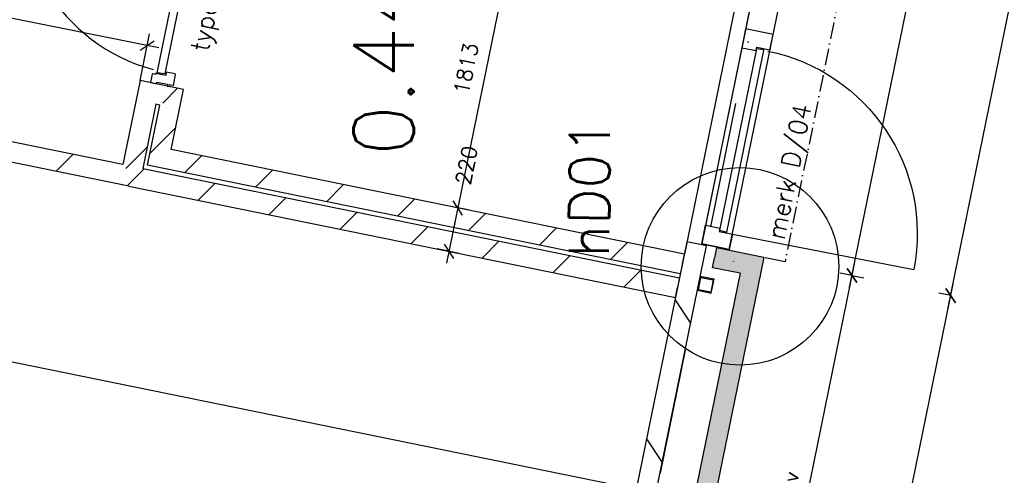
# Model space of a CAD drawing. Extents: x -33344 to 2055880, y -64816 to 121260.
# Tile 23 of 133: x 25347 to 30235, y 18275 to 20539. Entities that reach past the tile are written whole.
import ezdxf
from ezdxf.enums import TextEntityAlignment as Align

# ---------------------------------------------------------------- set-up
doc = ezdxf.new("R2010")
doc.units = 0
doc.header["$LTSCALE"] = 50
doc.header["$MEASUREMENT"] = 0
doc.header["$PDMODE"] = 3
doc.header["$PDSIZE"] = 0.1
for name, pattern in [('DASHED', [0.75, 0.5, -0.25]), ('DD1', [2.66667, 1.66667, -0.5, 0, -0.5]), ('STRAM_0WT$1$DASHDOT', [25, 12.5, -6.25, 0, -6.25])]:
    doc.linetypes.add(name, pattern=pattern)
doc.layers.get('0').update_dxf_attribs({"linetype": 'CONTINUOUS'})
doc.layers.get('DEFPOINTS').update_dxf_attribs({"linetype": 'CONTINUOUS'})
for name, color, linetype in [('_DETAILNUMMERS', 4, 'CONTINUOUS'), ('_DETAILNUMMERSTEKST', 4, 'CONTINUOUS'), ('A--A21--_F123-', 9, 'CONTINUOUS'), ('A--A22--_F123-', 9, 'CONTINUOUS'), ('A--A28--_F-2--', 7, 'CONTINUOUS'), ('A--L21--', 3, 'CONTINUOUS'), ('A--L21--_F-2--', 7, 'CONTINUOUS'), ('A--L21A2_ISOLATIE', 1, 'CONTINUOUS'), ('A--L22--', 3, 'CONTINUOUS'), ('A--L22--_F-2--', 7, 'CONTINUOUS'), ('A--L28--', 7, 'CONTINUOUS'), ('A--L28--_F-2--', 7, 'CONTINUOUS'), ('A--L31--', 2, 'CONTINUOUS'), ('A--L31--_F123-', 7, 'CONTINUOUS'), ('A--L32--', 7, 'CONTINUOUS'), ('A--M$1A-_F123-', 1, 'CONTINUOUS'), ('A--M1$A-_F123-', 1, 'CONTINUOUS'), ('A--T$1A-_F123-_RN', 4, 'CONTINUOUS'), ('STRAM_0WT$1$A--T$7A8-_STRA', 8, 'STRAM_0WT$1$DASHDOT'), ('TEKSTKOZIJNMERK', 2, 'CONTINUOUS'), ('X--LR---_CP', 7, 'CONTINUOUS'), ('XREF', 7, 'CONTINUOUS')]:
    doc.layers.add(name, color=color, linetype=linetype)
doc.styles.add('ALFA-0_25', font='ROMANS')
doc.styles.add('B-01', font='SIMPLEX.SHX', dxfattribs={"width": 0.8, "height": 4.5})
doc.styles.add('HIEMSTRA', font='romans.shx')
doc.dimstyles.new('1OP2', dxfattribs={"dimscale": 30, "dimtxt": 2.5, "dimasz": 2, "dimexe": 2, "dimexo": 0, "dimgap": 2, "dimtad": 1, "dimdec": 0, "dimzin": 0, "dimtxsty": 'HIEMSTRA', "dimblk1": 'OBLIQUE', "dimblk2": 'OBLIQUE', "dimsah": 1, "dimcen": -3, "dimdle": 2, "dimclrd": 2, "dimclre": 2, "dimclrt": 3, "dimazin": 3, "dimtfac": 1, "dimtdec": 0, "dimtofl": 0, "dimtmove": 0, "dimatfit": 3, "dimtvp": 0.833333, "dimtolj": 1, "dimtzin": 0})
doc.dimstyles.new('STANDARD$0', dxfattribs={"dimscale": 30, "dimtxt": 2.5, "dimasz": 2, "dimexe": 2, "dimexo": 0, "dimgap": 2, "dimtad": 1, "dimdec": 0, "dimzin": 0, "dimtxsty": 'ALFA-0_25', "dimblk1": 'OBLIQUE', "dimblk2": 'OBLIQUE', "dimsah": 1, "dimcen": -3, "dimdle": 2, "dimclrd": 1, "dimclre": 1, "dimclrt": 2, "dimazin": 3, "dimtfac": 0.666667, "dimtofl": 0, "dimtmove": 0, "dimatfit": 3, "dimtvp": 0.833333, "dimtolj": 1, "dimtzin": 0})
pattern_1 = [(45, (-25898.8, -19761.16), (-212.132, 212.132), [])]

# ---------------------------------------------------------------- blocks, each defined once
blk = doc.blocks.new('STRAM_0WT')
at = {"layer": 'STRAM_0WT$1$A--T$7A8-_STRA', "color": 8}
blk.add_line((-43474.365, 3799.966), (-52138.464, -38733.347), dxfattribs=at)
blk = doc.blocks.new('*U1143')
at = {"layer": 'A--A21--_F123-', "color": 2}
for points in [[(-449.7, -2200.3), (-488.7, -2141.7), (0, 0), (-59, -39)], [(0, 0), (59, 39), (-449.7, -2200.3), (-410.6, -2259)]]:
    blk.add_solid(points, dxfattribs=at)
at = {"layer": 'A--L21--_F-2--', "color": 3, "linetype": 'CONTINUOUS'}
for points in [[(59, 39), (59, 39), (-410.6, -2259), (-410.6, -2259)], [(-59, -39), (-59, -39), (-488.7, -2141.7), (-488.7, -2141.7)]]:
    blk.add_lwpolyline(points, dxfattribs=at)
blk = doc.blocks.new('*U1138')
at = {"layer": 'A--A21--_F123-', "color": 2}
for points in [[(0, 0), (59, 39), (-185.1, 37.7), (-175.1, 86.7)], [(-185.1, 37.7), (-195.1, -11.3), (0, 0), (-59, -39)]]:
    blk.add_solid(points, dxfattribs=at)
at = {"layer": 'A--L21--_F-2--', "color": 3, "linetype": 'CONTINUOUS'}
for points in [[(59, 39), (59, 39), (-175.1, 86.7), (-185.1, 37.7)], [(-59, -39), (-59, -39), (-195.1, -11.3), (-185.1, 37.7)]]:
    blk.add_lwpolyline(points, dxfattribs=at)
blk = doc.blocks.new('_OBLIQUE')
at = {"color": 0, "linetype": 'BYBLOCK'}
blk.add_line((-0.5, -0.5), (0.5, 0.5), dxfattribs=at)
blk = doc.blocks.new('*D859')
at = {"layer": 'A--M1$A-_F123-', "color": 1}
for p, q in [((27533.9, 19662.8), (27466, 19329.7)), ((27573.2, 19593.6), (27463.1, 19616)), ((27529.3, 19378), (27419.2, 19400.4))]:
    blk.add_line(p, q, dxfattribs=at)
at = {"layer": 'DEFPOINTS', "color": 0}
for p in [(27573.2, 19593.6), (27478, 19388.4), (27529.3, 19378)]:
    blk.add_point(p, dxfattribs=at)
at = {"layer": 'A--M1$A-_F123-', "color": 1, "xscale": 60, "yscale": 60, "zscale": 60}
for p, rotation in [((27521.9, 19604), 78.48629033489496), ((27478, 19388.4), 258.486290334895)]:
    blk.add_blockref('_OBLIQUE', p, dxfattribs=dict(at, rotation=rotation))
at = {"layer": 'A--M1$A-_F123-', "color": 2, "insert": (27565.1, 19816.1), "char_height": 75, "attachment_point": 5, "rotation": 78.4863, "style": 'ALFA-0_25'}
blk.add_mtext('\\A1;220', dxfattribs=at)
blk = doc.blocks.new('*D860')
at = {"layer": 'A--M1$A-_F123-', "color": 1}
for p, q in [((27851.8, 21223.6), (27466, 19329.7)), ((27839.8, 21164.8), (27781, 21176.8)), ((27478, 19388.4), (27419.2, 19400.4))]:
    blk.add_line(p, q, dxfattribs=at)
at = {"layer": 'DEFPOINTS', "color": 0}
for p in [(27839.8, 21164.8), (27478, 19388.4), (27478, 19388.4)]:
    blk.add_point(p, dxfattribs=at)
at = {"layer": 'A--M1$A-_F123-', "color": 1, "xscale": 60, "yscale": 60, "zscale": 60}
for p, rotation in [((27839.8, 21164.8), 78.48629033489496), ((27478, 19388.4), 258.486290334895)]:
    blk.add_blockref('_OBLIQUE', p, dxfattribs=dict(at, rotation=rotation))
at = {"layer": 'A--M1$A-_F123-', "color": 2, "insert": (27563.4, 20296.1), "char_height": 75, "attachment_point": 5, "rotation": 78.4863, "style": 'ALFA-0_25'}
blk.add_mtext('\\A1;1813', dxfattribs=at)
blk = doc.blocks.new('DETAILNR')
at = {"layer": '_DETAILNUMMERS'}
blk.add_circle((32.9, -23.2), 490.7, dxfattribs=at)
at = {"layer": 'X--LR---_CP'}
blk.add_point((0, 0), dxfattribs=at)
at = {"layer": '_DETAILNUMMERSTEKST', "style": 'ALFA-0_25'}
blk.add_attdef('DETAILNR', text='', height=200, rotation=90, dxfattribs=at).set_placement((-618.4, 223.8), align=Align.RIGHT)
blk = doc.blocks.new('*D903')
at = {"layer": 'A--M$1A-_F123-', "color": 1, "linetype": 'CONTINUOUS'}
for p, q in [((29488.7, 16809.6), (29981.1, 19226.9)), ((29969.2, 19168.1), (29910.4, 19180.1)), ((29500.7, 16868.4), (29441.9, 16880.3))]:
    blk.add_line(p, q, dxfattribs=at)
at = {"layer": 'DEFPOINTS', "color": 0, "linetype": 'CONTINUOUS'}
for p in [(29969.2, 19168.1), (29969.2, 19168.1), (29500.7, 16868.4)]:
    blk.add_point(p, dxfattribs=at)
at = {"layer": 'A--M$1A-_F123-', "color": 1, "linetype": 'CONTINUOUS', "xscale": 60, "yscale": 60, "zscale": 60}
for p, rotation in [((29969.2, 19168.1), 78.48629033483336), ((29500.7, 16868.4), 258.4862903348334)]:
    blk.add_blockref('_OBLIQUE', p, dxfattribs=dict(at, rotation=rotation))
at = {"layer": 'A--M$1A-_F123-', "color": 2, "linetype": 'CONTINUOUS', "insert": (29639.4, 18037.7), "char_height": 75, "attachment_point": 5, "rotation": 78.4863, "style": 'ALFA-0_25'}
blk.add_mtext('\\A1;2347', dxfattribs=at)
blk = doc.blocks.new('*D904')
at = {"layer": 'A--M$1A-_F123-', "color": 1, "linetype": 'CONTINUOUS'}
for p, q in [((28998.8, 16909.4), (29491.2, 19326.7)), ((29479.2, 19267.9), (29538, 19256)), ((29010.7, 16968.2), (29069.5, 16956.2))]:
    blk.add_line(p, q, dxfattribs=at)
at = {"layer": 'DEFPOINTS', "color": 0, "linetype": 'CONTINUOUS'}
for p in [(29479.2, 19267.9), (29479.2, 19267.9), (29010.7, 16968.2)]:
    blk.add_point(p, dxfattribs=at)
at = {"layer": 'A--M$1A-_F123-', "color": 1, "linetype": 'CONTINUOUS', "xscale": 60, "yscale": 60, "zscale": 60}
for p, rotation in [((29479.2, 19267.9), 78.48629033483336), ((29010.7, 16968.2), 258.4862903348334)]:
    blk.add_blockref('_OBLIQUE', p, dxfattribs=dict(at, rotation=rotation))
at = {"layer": 'A--M$1A-_F123-', "color": 2, "linetype": 'CONTINUOUS', "insert": (29149.4, 18137.5), "char_height": 75, "attachment_point": 5, "rotation": 78.4863, "style": 'ALFA-0_25'}
blk.add_mtext('\\A1;24k-v', dxfattribs=at)
blk = doc.blocks.new('*D905')
at = {"layer": 'A--M$1A-_F123-', "color": 1, "linetype": 'CONTINUOUS'}
for p, q in [((29957.2, 19109.3), (31668.7, 27511.5)), ((31656.7, 27452.7), (31597.9, 27464.7)), ((29969.2, 19168.1), (29910.4, 19180.1))]:
    blk.add_line(p, q, dxfattribs=at)
at = {"layer": 'DEFPOINTS', "color": 0, "linetype": 'CONTINUOUS'}
for p in [(31656.7, 27452.7), (31656.7, 27452.7), (29969.2, 19168.1)]:
    blk.add_point(p, dxfattribs=at)
at = {"layer": 'A--M$1A-_F123-', "color": 1, "linetype": 'CONTINUOUS', "xscale": 60, "yscale": 60, "zscale": 60}
for p, rotation in [((31656.7, 27452.7), 78.48629033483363), ((29969.2, 19168.1), 258.4862903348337)]:
    blk.add_blockref('_OBLIQUE', p, dxfattribs=dict(at, rotation=rotation))
at = {"layer": 'A--M$1A-_F123-', "color": 2, "linetype": 'CONTINUOUS', "insert": (30717.4, 23329.9), "char_height": 75, "attachment_point": 5, "rotation": 78.4863, "style": 'ALFA-0_25'}
blk.add_mtext('\\A1;8455', dxfattribs=at)
blk = doc.blocks.new('*D906')
at = {"layer": 'A--M$1A-_F123-', "color": 1, "linetype": 'CONTINUOUS'}
for p, q in [((29467.2, 19209.1), (31178.8, 27611.3)), ((31166.8, 27552.5), (31108, 27564.5)), ((29479.2, 19267.9), (29420.4, 19279.9))]:
    blk.add_line(p, q, dxfattribs=at)
at = {"layer": 'DEFPOINTS', "color": 0, "linetype": 'CONTINUOUS'}
for p in [(31166.8, 27552.5), (31166.8, 27552.5), (29479.2, 19267.9)]:
    blk.add_point(p, dxfattribs=at)
at = {"layer": 'A--M$1A-_F123-', "color": 1, "linetype": 'CONTINUOUS', "xscale": 60, "yscale": 60, "zscale": 60}
for p, rotation in [((31166.8, 27552.5), 78.48629033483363), ((29479.2, 19267.9), 258.4862903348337)]:
    blk.add_blockref('_OBLIQUE', p, dxfattribs=dict(at, rotation=rotation))
at = {"layer": 'A--M$1A-_F123-', "color": 2, "linetype": 'CONTINUOUS', "insert": (30227.5, 23429.7), "char_height": 75, "attachment_point": 5, "rotation": 78.4863, "style": 'ALFA-0_25'}
blk.add_mtext('\\A1;86k+v', dxfattribs=at)
blk = doc.blocks.new('*D909')
at = {"layer": 'A--M$1A-_F123-', "color": 1, "linetype": 'CONTINUOUS'}
for p, q in [((27408.9, 1589.5), (33528.6, 31632.2)), ((33516.7, 31573.4), (33575.5, 31561.4)), ((27420.9, 1648.3), (27479.7, 1636.3))]:
    blk.add_line(p, q, dxfattribs=at)
at = {"layer": 'DEFPOINTS', "color": 0, "linetype": 'CONTINUOUS'}
for p in [(33516.7, 31573.4), (33516.7, 31573.4), (27420.9, 1648.3)]:
    blk.add_point(p, dxfattribs=at)
at = {"layer": 'A--M$1A-_F123-', "color": 1, "linetype": 'CONTINUOUS', "xscale": 60, "yscale": 60, "zscale": 60}
for p, rotation in [((33516.7, 31573.4), 78.48629033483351), ((27420.9, 1648.3), 258.4862903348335)]:
    blk.add_blockref('_OBLIQUE', p, dxfattribs=dict(at, rotation=rotation))
at = {"layer": 'A--M$1A-_F123-', "color": 2, "linetype": 'CONTINUOUS', "insert": (30373.2, 16630.3), "char_height": 75, "attachment_point": 5, "rotation": 78.4863, "style": 'ALFA-0_25'}
blk.add_mtext('\\A1;30540', dxfattribs=at)
blk = doc.blocks.new('*U1131')
at = {"layer": 'A--A22--_F123-', "linetype": 'CONTINUOUS'}
h = blk.add_hatch(dxfattribs=at)
h.set_pattern_fill('ALFALINE', color=256, scale=300, style=0)
h.set_pattern_definition([(45, (-25983.7, -20177.97), (-212.132, 212.132), [])])
h.paths.add_polyline_path([(0, 0), (-39, 59), (-123.9, -357.8), (-84.9, -416.8), (-25.9, -377.8), (39, -59)])
at = {"layer": 'A--L22--_F-2--', "color": 3, "linetype": 'CONTINUOUS'}
for points in [[(-39, 59), (-39, 59), (-123.9, -357.8), (-123.9, -357.8)], [(39, -59), (39, -59), (-25.9, -377.8), (-25.9, -377.8)]]:
    blk.add_lwpolyline(points, dxfattribs=at)
blk = doc.blocks.new('*U1130')
at = {"layer": 'A--A22--_F123-', "linetype": 'CONTINUOUS'}
h = blk.add_hatch(dxfattribs=at)
h.set_pattern_fill('ALFALINE', color=256, scale=300, style=0)
h.set_pattern_definition(pattern_1)
h.paths.add_polyline_path([(0, 0), (59, 39), (2724.1, -503.9), (2714.1, -552.9), (2704.2, -601.9), (-10, -49)])
at = {"layer": 'A--L22--_F-2--', "color": 3, "linetype": 'CONTINUOUS'}
for points in [[(59, 39), (59, 39), (2724.1, -503.9), (2714.1, -552.9)], [(-10, -49), (-10, -49), (2704.2, -601.9), (2714.1, -552.9)]]:
    blk.add_lwpolyline(points, dxfattribs=at)
blk = doc.blocks.new('*U1129')
at = {"layer": 'A--A22--_F123-', "linetype": 'CONTINUOUS'}
h = blk.add_hatch(dxfattribs=at)
h.set_pattern_fill('ALFALINE', color=256, scale=300, style=0)
h.set_pattern_definition([(45, (-28636.88, -19325.87), (-212.132, 212.132), [])])
h.paths.add_polyline_path([(0, 0), (-10, -49), (-2655.6, 489.9), (-2596.7, 528.9), (-2537.7, 568), (10, 49)])
at = {"layer": 'A--L22--_F-2--', "color": 3, "linetype": 'CONTINUOUS'}
for points in [[(0, 0), (10, 49), (-2537.7, 568), (-2537.7, 568)], [(0, 0), (-10, -49), (-2655.6, 489.9), (-2655.6, 489.9)]]:
    blk.add_lwpolyline(points, dxfattribs=at)
blk = doc.blocks.new('*U1128')
at = {"layer": 'A--A22--_F123-', "linetype": 'CONTINUOUS'}
h = blk.add_hatch(dxfattribs=at)
h.set_pattern_fill('ALFALINE', color=256, scale=300, style=0)
h.set_pattern_definition([(45, (-26040.2, -19854.82), (-212.132, 212.132), [])])
h.paths.add_polyline_path([(0, 0), (-59, -39), (2, 260.2), (61, 299.2), (119.9, 338.3), (59, 39)])
at = {"layer": 'A--L22--_F-2--', "color": 3, "linetype": 'CONTINUOUS'}
for points in [[(59, 39), (59, 39), (119.9, 338.3), (119.9, 338.3)], [(-59, -39), (-59, -39), (2, 260.2), (2, 260.2)]]:
    blk.add_lwpolyline(points, dxfattribs=at)
blk = doc.blocks.new('*U1111')
at = {"layer": 'A--A22--_F123-', "linetype": 'CONTINUOUS'}
h = blk.add_hatch(dxfattribs=at)
h.set_pattern_fill('ALFALINE', color=256, scale=300, style=0)
h.set_pattern_definition(pattern_1)
h.paths.add_polyline_path([(0, 0), (-10, -49), (-3407.1, 643), (-3397.1, 692), (-3338.2, 731), (-39, 59)])
at = {"layer": 'A--L22--_F-2--', "color": 3, "linetype": 'CONTINUOUS'}
for points in [[(-39, 59), (-39, 59), (-3338.2, 731), (-3338.2, 731)], [(-10, -49), (-10, -49), (-3407.1, 643), (-3407.1, 643)]]:
    blk.add_lwpolyline(points, dxfattribs=at)
blk = doc.blocks.new('*U1084')
at = {"layer": 'A--A22--_F123-', "linetype": 'CONTINUOUS'}
h = blk.add_hatch(dxfattribs=at)
h.set_pattern_fill('ALFALINE', color=256, scale=300, style=0)
h.set_pattern_definition([(45, (-26101.17, -20154.07), (-212.132, 212.132), [])])
h.paths.add_polyline_path([(0, 0), (59, 39), (-156.5, 82.9), (-117.5, 23.9), (-78.5, -35.1), (-59, -39)])
at = {"layer": 'A--L22--_F-2--', "color": 3, "linetype": 'CONTINUOUS'}
for points in [[(59, 39), (59, 39), (-156.5, 82.9), (-156.5, 82.9)], [(-59, -39), (-59, -39), (-78.5, -35.1), (-78.5, -35.1)]]:
    blk.add_lwpolyline(points, dxfattribs=at)
blk = doc.blocks.new('*D983')
at = {"layer": 'A--M$1A-_F123-', "color": 2}
for p, q in [((22643.9, 20902.4), (22690.8, 21135.1)), ((26038.6, 20399), (22620.2, 21088.1)), ((25944.7, 20236.9), (25991.6, 20469.6))]:
    blk.add_line(p, q, dxfattribs=at)
at = {"layer": 'DEFPOINTS', "color": 0}
for p in [(22679, 21076.3), (22643.9, 20902.4), (25944.7, 20236.9)]:
    blk.add_point(p, dxfattribs=at)
at = {"layer": 'A--M$1A-_F123-', "color": 2, "xscale": 60, "yscale": 60, "zscale": 60}
for p, rotation in [((22679, 21076.3), 168.6016311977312), ((25979.7, 20410.8), 348.6016311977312)]:
    blk.add_blockref('_OBLIQUE', p, dxfattribs=dict(at, rotation=rotation))
at = {"layer": 'A--M$1A-_F123-', "color": 3, "insert": (24348.6, 20839.1), "char_height": 75, "attachment_point": 5, "rotation": 348.6016, "style": 'HIEMSTRA'}
blk.add_mtext('\\A1;3367', dxfattribs=at)
blk = doc.blocks.new('*D986')
at = {"layer": 'A--M$1A-_F123-', "color": 2}
for p, q in [((20178.4, 19965.7), (20150, 19826.4)), ((28466.7, 18193.5), (20103.2, 19897.2)), ((28424.3, 18286), (28396, 18146.7))]:
    blk.add_line(p, q, dxfattribs=at)
at = {"layer": 'DEFPOINTS', "color": 0}
for p in [(20178.4, 19965.7), (20162, 19885.2), (28424.3, 18286)]:
    blk.add_point(p, dxfattribs=at)
at = {"layer": 'A--M$1A-_F123-', "color": 2, "xscale": 60, "yscale": 60, "zscale": 60}
for p, rotation in [((20162, 19885.2), 168.4862903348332), ((28407.9, 18205.5), 348.4862903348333)]:
    blk.add_blockref('_OBLIQUE', p, dxfattribs=dict(at, rotation=rotation))
at = {"layer": 'A--M$1A-_F123-', "color": 3, "insert": (24304.4, 19140.9), "char_height": 75, "attachment_point": 5, "rotation": 348.4863, "style": 'HIEMSTRA'}
blk.add_mtext('\\A1;8415', dxfattribs=at)
blk = doc.blocks.new('Q020607-')
at = {"layer": 'A--A28--_F-2--', "color": 3}
for points in [[(-31.4, 31.5), (-35, -34.9), (-35, 35.1)], [(-31.4, 31.5), (-35, 35.1), (35, 35.1)], [(-31.4, 31.5), (-31.4, -31.3), (-35, -34.9)], [(35, 35.1), (31.4, 31.5), (-31.4, 31.5)], [(35, 35.1), (35, -34.9), (31.4, 31.5)], [(35, -34.9), (31.4, -31.3), (31.4, 31.5)], [(35, -34.9), (-35, -34.9), (-31.4, -31.3)], [(35, -34.9), (-31.4, -31.3), (31.4, -31.3)]]:
    blk.add_solid(points, dxfattribs=at)
at = {"layer": 'A--L28--_F-2--', "color": 3, "linetype": 'CONTINUOUS'}
blk.add_lwpolyline([(-35, -34.9), (-31.4, -31.3), (-31.4, 31.5), (31.4, 31.5), (31.4, -31.3), (-31.4, -31.3), (-35, -34.9), (35, -34.9), (35, 35.1), (-35, 35.1)], close=True, dxfattribs=at)
at = {"layer": 'X--LR---_CP', "color": 4, "linetype": 'CONTINUOUS'}
for p in [(-35, 0.1), (0, 0), (35, 0.1)]:
    blk.add_point(p, dxfattribs=at)
blk = doc.blocks.new('DRAAIRICHTING')
at = {"layer": 'A--L32--', "color": 1, "linetype": 'CONTINUOUS'}
blk.add_line((8.1, -1.6), (-899.5, 182.7), dxfattribs=at)
blk.add_arc((8.1, -1.6), 926.1, 79.03, 168.5216, dxfattribs=at)
blk = doc.blocks.new('*D1025')
at = {"layer": 'A--M$1A-_F123-', "color": 1, "linetype": 'CONTINUOUS'}
for p, q in [((30017, 16897.9), (30433, 18941)), ((30432.7, 18879.8), (30362.2, 18894.2)), ((30040.6, 16954.3), (29970.2, 16968.6))]:
    blk.add_line(p, q, dxfattribs=at)
at = {"layer": 'DEFPOINTS', "color": 0, "linetype": 'CONTINUOUS'}
for p in [(30421, 18882.2), (30432.7, 18879.8), (30040.6, 16954.3)]:
    blk.add_point(p, dxfattribs=at)
at = {"layer": 'A--M$1A-_F123-', "color": 1, "linetype": 'CONTINUOUS', "xscale": 60, "yscale": 60, "zscale": 60}
for p, rotation in [((30421, 18882.2), 78.49170418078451), ((30029, 16956.7), 258.4917041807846)]:
    blk.add_blockref('_OBLIQUE', p, dxfattribs=dict(at, rotation=rotation))
at = {"layer": 'A--M$1A-_F123-', "color": 2, "linetype": 'CONTINUOUS', "insert": (30111.7, 17971.9), "char_height": 75, "attachment_point": 5, "rotation": 78.4917, "style": 'ALFA-0_25'}
blk.add_mtext('\\A1;1967', dxfattribs=at)

msp = doc.modelspace()

# ---------------------------------------------------------------- linework, layer by layer
at = {"layer": 'A--L21A2_ISOLATIE', "linetype": 'CONTINUOUS', "ltscale": 10}
msp.add_line((28938.8, 20808.2), (28646.9, 19374.9), dxfattribs=at)
at = {"layer": 'A--L21A2_ISOLATIE', "color": 2, "linetype": 'CONTINUOUS', "ltscale": 10}
msp.add_lwpolyline([(28189.6, 17137), (28287.6, 17117), (28757.1, 19415), (28659.1, 19435)], close=True, dxfattribs=at)
at = {"layer": 'A--L31--', "linetype": 'DD1'}
msp.add_line((31226.8, 29546.9), (29146.7, 19335.7), dxfattribs=at)
at = {"layer": 'A--L31--', "linetype": 'CONTINUOUS'}
msp.add_line((29146.7, 19335.7), (29048.8, 19355.6), dxfattribs=at)
at = {"layer": 'A--L31--_F123-', "color": 1, "linetype": 'CONTINUOUS'}
for p, q in [((28994.3, 20704.9), (28732.5, 19420)), ((28679, 19031.3), (28600.9, 19149.3)), ((28537.8, 18338.3), (28459.8, 18456.3))]:
    msp.add_line(p, q, dxfattribs=at)
at = {"layer": 'A--L31--_F123-', "color": 2, "linetype": 'CONTINUOUS', "elevation": 84}
msp.add_lwpolyline([(26029.8, 20274.7), (26069.3, 20468.8), (26214.2, 21179.7), (26215.9, 21180.7), (26251.2, 21171.1), (26067.6, 20269.6)], close=True, dxfattribs=at)
at = {"layer": 'A--L31--_F123-', "color": 1, "linetype": 'CONTINUOUS'}
msp.add_lwpolyline([(28869.8, 19397.3), (29148.3, 20764.9), (29012.3, 20793.3), (28733.6, 19425)], close=True, dxfattribs=at)
at = {"layer": 'A--L31--_F123-', "color": 2, "linetype": 'CONTINUOUS'}
for points in [[(29006.1, 20402.3), (29071.8, 20388.9), (29087.3, 20465.3), (28951.1, 20493.1), (28932.2, 20400), (29002.7, 20385.6)], [(28857.7, 19483.2), (28897.2, 19677.2), (29042, 20388.1), (29040.8, 20389.8), (29004.6, 20394.8), (28820.9, 19493.3)], [(25996.5, 20226.4), (26025.9, 20220.4), (26027.7, 20229.3), (26080.6, 20218.5), (26078.8, 20209.7), (26088.6, 20207.7), (26090.4, 20216.5), (26110, 20212.5), (26121.2, 20267.2), (26119.5, 20269.7), (26076.2, 20278.6), (26075.4, 20278), (26072.1, 20262), (26022.8, 20272.1), (26022, 20271.5), (26021.1, 20266.8), (26007.5, 20269.6), (26005, 20268)], [(28819.7, 19487.1), (28885.3, 19473.7), (28869.8, 19397.3), (28733.6, 19425), (28752.5, 19518.1), (28823.1, 19503.7)]]:
    msp.add_lwpolyline(points, close=True, dxfattribs=at)
for p in [(28916.1, 19382.6), (28910.7, 19356), (28910.7, 19356)]:
    msp.add_point(p, dxfattribs=at)
at = {"layer": 'A--L32--', "color": 1, "linetype": 'CONTINUOUS'}
msp.add_arc((26236.6, 21145), 882.5, 167.2816, 255.1124, dxfattribs=at)

# ---------------------------------------------------------------- block references
at = {"layer": 'A--L21--', "linetype": 'CONTINUOUS'}
for name in ['*U1138', '*U1143']:
    msp.add_blockref(name, (28982.4, 19318.1), dxfattribs=at)
at = {"layer": 'A--L21A2_ISOLATIE', "linetype": 'CONTINUOUS', "ltscale": 10}
ref = msp.add_blockref('DETAILNR', (28890.5, 19336.8), dxfattribs=dict(at, rotation=359.4938626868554))
ref.add_attrib('DETAILNR', 'hD01', dxfattribs={"layer": '_DETAILNUMMERSTEKST', "height": 200, "rotation": 89.4939, "style": 'ALFA-0_25'}).set_placement((28278.3, 20042.3), align=Align.RIGHT)
at = {"layer": 'A--L22--'}
for name, p in [('*U1111', (25898.8, 19761.2)), ('*U1131', (25983.7, 20178)), ('*U1084', (26101.2, 20154.1)), ('*U1128', (26040.2, 19854.8)), ('*U1129', (28636.9, 19325.9)), ('*U1130', (25898.8, 19761.2))]:
    msp.add_blockref(name, p, dxfattribs=at)
at = {"layer": 'A--L28--', "rotation": 258.486290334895}
msp.add_blockref('Q020607-', (28753.3, 19221.9), dxfattribs=at)
at = {"layer": 'A--L31--', "linetype": 'CONTINUOUS', "xscale": -1, "rotation": 337.5169294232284}
msp.add_blockref('DRAAIRICHTING', (28885.3, 19473.7), dxfattribs=at)
at = {"layer": 'XREF', "linetype": 'DASHED', "ltscale": 20}
msp.add_blockref('STRAM_0WT', (75619.4, 32246.9), dxfattribs=at)

# ---------------------------------------------------------------- texts
at = {"layer": 'A--T$1A-_F123-_RN', "style": 'ALFA-0_25'}
msp.add_text('0.44b', height=300, rotation=90, dxfattribs=at).set_placement((27303.7, 19860))
at = {"layer": 'TEKSTKOZIJNMERK', "style": 'B-01'}
for s, p in [('type 31', (26281.9, 20375.6)), ('merk D/04', (29142.3, 19440.8, -1))]:
    msp.add_text(s, height=90, rotation=78.4863, dxfattribs=at).set_placement(p)

# ---------------------------------------------------------------- dimensions: what is measured, and where the dimension line sits
at = {"layer": 'A--M$1A-_F123-', "linetype": 'CONTINUOUS'}
for p1, p2, picture, middle in [((27420.9, 1648.3), (33516.7, 31573.4), '*D909', (30373.2, 16630.3)), ((29969.2, 19168.1), (31656.7, 27452.7), '*D905', (30717.4, 23329.9)), ((29500.7, 16868.4), (29969.2, 19168.1), '*D903', (29639.4, 18037.7))]:
    dim = msp.add_aligned_dim(p1=p1, p2=p2, distance=0, dimstyle='STANDARD$0', dxfattribs=at)
    dim.commit()
    dim.dimension.update_dxf_attribs({"geometry": picture, "text_midpoint": middle})
for p1, p2, text, picture, middle in [((29479.2, 19267.9), (31166.8, 27552.5), '86k+v', '*D906', (30227.5, 23429.7)), ((29010.7, 16968.2), (29479.2, 19267.9), '24k-v', '*D904', (29149.4, 18137.5))]:
    dim = msp.add_aligned_dim(p1=p1, p2=p2, distance=0, text=text, dimstyle='STANDARD$0', dxfattribs=at)
    dim.commit()
    dim.dimension.update_dxf_attribs({"geometry": picture, "text_midpoint": middle})
at = {"layer": 'A--M$1A-_F123-'}
for p1, p2, distance, picture, middle in [((25944.7, 20236.9), (22643.9, 20902.4), -177.4, '*D983', (24348.6, 20839.1)), ((28424.3, 18286), (20178.4, 19965.7), 82.2, '*D986', (24304.4, 19140.9))]:
    dim = msp.add_aligned_dim(p1=p1, p2=p2, distance=distance, dimstyle='1OP2', dxfattribs=at)
    dim.commit()
    dim.dimension.update_dxf_attribs({"geometry": picture, "text_midpoint": middle})
at = {"layer": 'A--M$1A-_F123-', "linetype": 'CONTINUOUS'}
dim = msp.add_linear_dim(base=(30421, 18882.2), p1=(30040.6, 16954.3), p2=(30432.7, 18879.8), angle=78.4917, text='1967', dimstyle='STANDARD$0', dxfattribs=at)
dim.commit()
dim.dimension.update_dxf_attribs({"geometry": '*D1025', "text_midpoint": (30111.7, 17971.9), "dimtype": 161})
at = {"layer": 'A--M1$A-_F123-', "color": 1}
dim = msp.add_linear_dim(base=(27478, 19388.4), p1=(27839.8, 21164.8), p2=(27478, 19388.4), angle=78.4863, dimstyle='STANDARD$0', dxfattribs=at)
dim.commit()
dim.dimension.update_dxf_attribs({"geometry": '*D860', "text_midpoint": (27563.4, 20296.1)})
dim = msp.add_linear_dim(base=(27478, 19388.4), p1=(27573.2, 19593.6), p2=(27529.3, 19378), angle=78.4863, dimstyle='STANDARD$0', dxfattribs=at)
dim.commit()
dim.dimension.update_dxf_attribs({"geometry": '*D859', "text_midpoint": (27565.1, 19816.1), "dimtype": 160})

doc.saveas('drawing.dxf')
